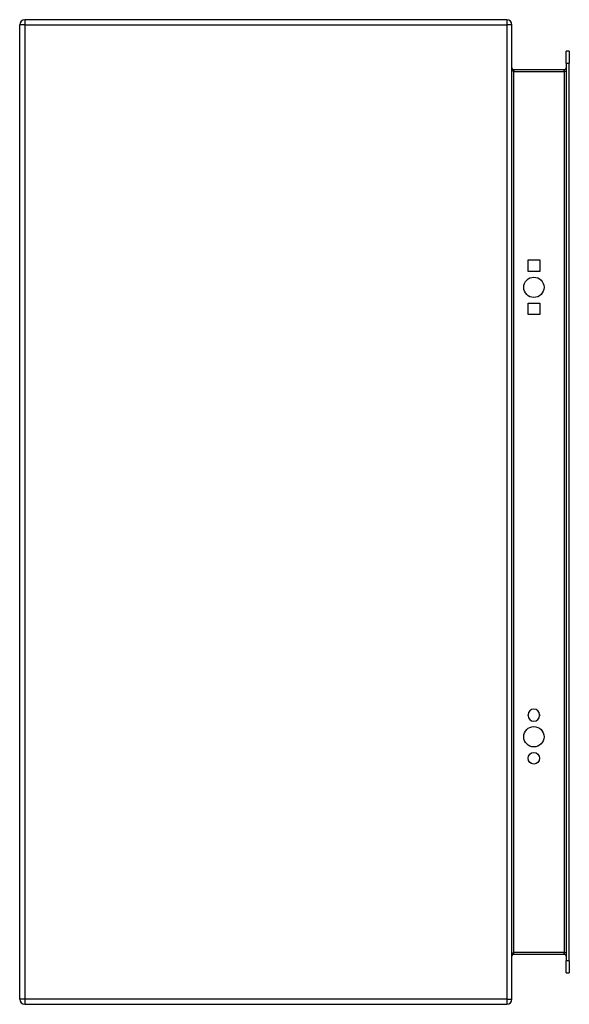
# Model space of a CAD drawing. Header units: inches. Extents: x 19.1 to 28.1, y 4.3 to 20.3.
import ezdxf

# ---------------------------------------------------------------- set-up
doc = ezdxf.new("R2010")
doc.units = ezdxf.units.IN
doc.header["$MEASUREMENT"] = 0
doc.layers.add('Visible Edges(ANSI)', color=7, linetype='Continuous', lineweight=25)
doc.layers.add('Visible Tangent Edges(ANSI)', color=7, linetype='Continuous', lineweight=25)

msp = doc.modelspace()

# ---------------------------------------------------------------- linework, layer by layer
at = {"layer": 'Visible Edges(ANSI)'}
for p, q in [((27.049, 20.331), (19.217, 20.331)), ((19.133, 4.415), (19.133, 20.247)), ((27.133, 4.415), (27.133, 20.247)), ((28.011, 19.622), (28.011, 19.819)), ((28.064, 19.819), (28.011, 19.819)), ((28.064, 19.819), (28.064, 19.622)), ((28.011, 19.622), (28.011, 5.04)), ((28.064, 5.04), (28.064, 19.622)), ((27.98, 19.518), (27.164, 19.518)), ((27.396, 16.426), (27.583, 16.426)), ((27.396, 16.239), (27.396, 16.426)), ((27.583, 16.426), (27.583, 16.239)), ((27.583, 16.239), (27.396, 16.239)), ((27.396, 15.726), (27.583, 15.726)), ((27.396, 15.539), (27.396, 15.726)), ((27.583, 15.726), (27.583, 15.539)), ((27.583, 15.539), (27.396, 15.539)), ((27.396, 9.023), (27.396, 9.036)), ((27.583, 9.036), (27.583, 9.023)), ((27.164, 5.144), (27.98, 5.144)), ((28.011, 4.843), (28.011, 5.04)), ((28.064, 5.04), (28.064, 4.843)), ((28.011, 4.843), (28.064, 4.843)), ((19.217, 4.331), (27.049, 4.331))]:
    msp.add_line(p, q, dxfattribs=at)
for centre, radius in [((27.489, 15.982), 0.165), ((27.489, 8.679), 0.165), ((27.489, 8.329), 0.0935)]:
    msp.add_circle(centre, radius, dxfattribs=at)
for centre, radius, start, end in [((19.217, 20.247), 0.084, 90, 180), ((27.049, 20.247), 0.084, 0, 90), ((27.164, 19.549), 0.031, 180, 270), ((27.98, 19.549), 0.031, 270, 0), ((27.489, 9.036), 0.0935, 0, 180), ((27.489, 9.023), 0.0935, 180, 0), ((27.164, 5.113), 0.031, 90, 180), ((27.98, 5.113), 0.031, 0, 90), ((19.217, 4.415), 0.084, 180, 270), ((27.049, 4.415), 0.084, 270, 0)]:
    msp.add_arc(centre, radius, start, end, dxfattribs=at)
at = {"layer": 'Visible Tangent Edges(ANSI)'}
for p, q in [((19.217, 20.331), (19.217, 20.247)), ((27.049, 20.331), (27.049, 20.247)), ((19.217, 20.247), (19.133, 20.247)), ((19.217, 20.247), (27.049, 20.247)), ((19.217, 20.247), (19.217, 4.415)), ((27.049, 20.247), (27.049, 4.415)), ((27.133, 20.247), (27.049, 20.247)), ((28.011, 19.622), (28.064, 19.622)), ((27.164, 19.518), (27.164, 19.487)), ((27.164, 19.487), (27.98, 19.487)), ((27.164, 5.175), (27.164, 19.487)), ((27.98, 19.487), (27.98, 19.518)), ((28.011, 19.487), (27.98, 19.487)), ((27.98, 19.487), (27.98, 5.175)), ((27.98, 5.175), (27.164, 5.175)), ((27.164, 5.144), (27.164, 5.175)), ((27.98, 5.175), (28.011, 5.175)), ((27.98, 5.144), (27.98, 5.175)), ((28.064, 5.04), (28.011, 5.04)), ((19.217, 4.415), (19.133, 4.415)), ((27.049, 4.415), (19.217, 4.415)), ((19.217, 4.415), (19.217, 4.331)), ((27.049, 4.415), (27.049, 4.331)), ((27.049, 4.415), (27.133, 4.415))]:
    msp.add_line(p, q, dxfattribs=at)
for centre, major_axis, start_param, end_param in [((27.164, 19.549), (0, -0.062), 4.712389, 6.283185), ((27.164, 5.113), (0, 0.062), 0, 1.570796)]:
    msp.add_ellipse(centre, major_axis=major_axis, ratio=0.5, start_param=start_param, end_param=end_param, dxfattribs=at)

doc.saveas('drawing.dxf')
